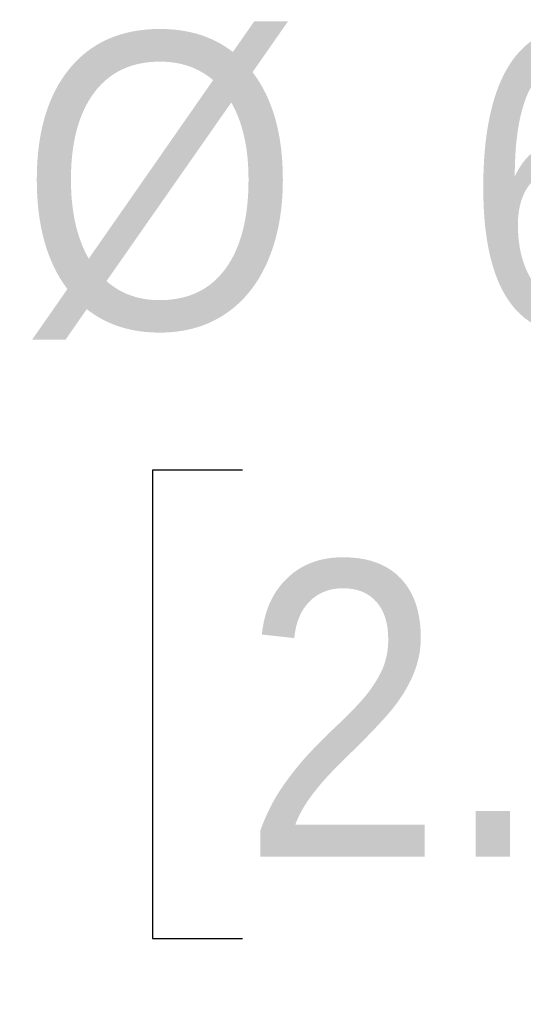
# Model space of a CAD drawing. Header units: millimetres. Extents: x 0 to 559, y 0 to 432.
# Tile 29 of 32: x 426 to 437, y 301 to 322. Entities that reach past the tile are written whole.
import ezdxf

# ---------------------------------------------------------------- set-up
doc = ezdxf.new("R2010")
doc.units = ezdxf.units.MM
doc.header["$LTSCALE"] = 2
doc.linetypes.add('SLD-Solid', pattern=[0])
doc.layers.add('SLD-0', color=7, linetype='SLD-Solid', lineweight=25)
doc.styles.add('SLDTEXTSTYLE0', font='GOTHIC.TTF', dxfattribs={"width": 0.913})
doc.dimstyles.new('SLDDIMSTYLE5', dxfattribs={"dimtxt": 6.35, "dimasz": 7.62, "dimexe": 0, "dimexo": 0.0625, "dimgap": 1.5875, "dimtad": 0, "dimtih": 1, "dimtoh": 1, "dimdec": 1, "dimrnd": 1e-09, "dimzin": 12, "dimdsep": 46, "dimtxsty": 'SLDTEXTSTYLE0', "dimsah": 1, "dimcen": 0, "dimadec": 0, "dimazin": 3, "dimtfac": 1, "dimtdec": 1, "dimtofl": 0, "dimtmove": 0, "dimatfit": 3, "dimfxl": 0, "dimfrac": 2, "dimtolj": 1, "dimtzin": 12, "dimarcsym": 0})

# ---------------------------------------------------------------- blocks, each defined once
blk = doc.blocks.new('_D_14')
at = {"layer": 'SLD-0'}
for p, q in [((430.493, 312.056), (428.558, 312.056)), ((428.558, 312.056), (428.558, 301.975)), ((446.915, 312.056), (448.849, 312.056)), ((448.849, 312.056), (448.849, 301.975)), ((465.99, 302.906), (454.878, 302.906)), ((472.591, 278.272), (465.99, 302.906)), ((428.558, 301.975), (430.493, 301.975)), ((448.849, 301.975), (446.915, 301.975))]:
    blk.add_line(p, q, dxfattribs=at)
blk.add_solid([(472.591, 278.272), (472.091, 286.027), (469.147, 285.238)], dxfattribs=at)
at = {"layer": 'SLD-0', "char_height": 6.35, "attachment_point": 1, "style": 'SLDTEXTSTYLE0'}
for s, insert in [('%%c', (425.705, 321.457)), ('66.7', (435.281, 321.457)), ('2.62', (430.493, 310.087)), ('B.C.', (430.488, 298.716))]:
    blk.add_mtext(s, dxfattribs=dict(at, insert=insert))

msp = doc.modelspace()

# ---------------------------------------------------------------- dimensions: what is measured, and where the dimension line sits
at = {"layer": 'SLD-0'}
dim = msp.add_diameter_dim_2p(p1=(489.8465, 213.8741), p2=(472.5912, 278.2718), text='<>\\PB.C.', dimstyle='SLDDIMSTYLE5', dxfattribs=at)
dim.commit()
dim.dimension.update_dxf_attribs({"geometry": '_D_14', "text_midpoint": (438.7038, 307.0157), "dimtype": 163})

doc.saveas('drawing.dxf')
